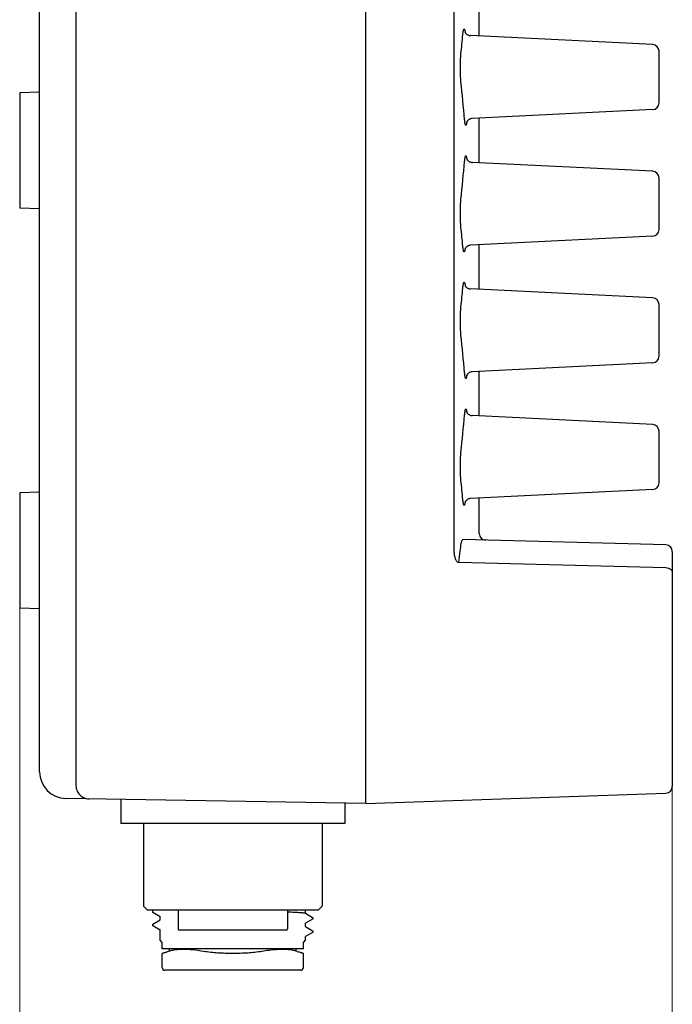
# Model space of a CAD drawing. Header units: millimetres. Extents: x -89 to 505, y -50 to 370.
# Tile 3 of 7: x 223 to 272, y 92 to 166. Entities that reach past the tile are written whole.
import ezdxf

# ---------------------------------------------------------------- set-up
doc = ezdxf.new("R2010")
doc.units = ezdxf.units.MM
doc.header["$LTSCALE"] = 16.335
doc.header["$PDMODE"] = 3
doc.header["$PDSIZE"] = 8
doc.layers.get('0').update_dxf_attribs({"linetype": 'CONTINUOUS'})
doc.layers.get('Defpoints').update_dxf_attribs({"linetype": 'CONTINUOUS'})
for name, color, linetype in [('D-01-36-26-0DXF_CONTINUOUS_LINE', 7, 'CONTINUOUS'), ('DRW0001_DXF_DIMENSION', 7, 'CONTINUOUS'), ('M12A-12PMMS-DXF_CONTINUOUS_LINE', 7, 'CONTINUOUS'), ('M12B-05PFFC-DXF_CONTINUOUS_LINE', 7, 'CONTINUOUS')]:
    doc.layers.add(name, color=color, linetype=linetype)
doc.styles.get("Standard").update_dxf_attribs({"font": 'simfang.ttf', "height": 9})
doc.dimstyles.new('DIMSTYLE_1', dxfattribs={"dimtxt": 9, "dimasz": 6, "dimexe": 2.5, "dimexo": 0, "dimgap": 0.75, "dimtad": 1, "dimdsep": 46, "dimtxsty": 'STANDARD', "dimblk": '_FILLED', "dimcen": 0, "dimclrd": 8, "dimclre": 8, "dimclrt": 7, "dimadec": 0, "dimazin": 0, "dimtp": 0.001, "dimtm": 0.001, "dimtfac": 1, "dimtofl": 0, "dimtmove": 0, "dimatfit": 3, "dimldrblk": '_FILLED', "dimfxl": 1, "dimtolj": 1, "dimlwd": 15, "dimlwe": 15, "dimarcsym": 0})

# ---------------------------------------------------------------- blocks, each defined once
blk = doc.blocks.new('_FILLED')
at = {"color": 0, "linetype": 'ByBlock'}
blk.add_solid([(0, 0), (-1, 0.167), (-1, -0.167)], dxfattribs=at)
blk = doc.blocks.new('*D12')
at = {"layer": 'Defpoints', "color": 0, "linetype": 'Continuous', "transparency": 16777216}
for p in [(223.336, 121.986), (272.336, 110.513), (223.336, 77.563)]:
    blk.add_point(p, dxfattribs=at)
at = {"layer": 'DRW0001_DXF_DIMENSION', "color": 8, "linetype": 'Continuous', "lineweight": 15, "transparency": 16777216}
for p, q in [((223.336, 121.986), (223.336, 75.063)), ((272.336, 110.513), (272.336, 75.063)), ((266.336, 77.563), (229.336, 77.563))]:
    blk.add_line(p, q, dxfattribs=at)
at = {"layer": 'DRW0001_DXF_DIMENSION', "color": 8, "linetype": 'Continuous', "lineweight": 15, "transparency": 16777216, "xscale": 6, "yscale": 6, "zscale": 6, "rotation": 180}
blk.add_blockref('_FILLED', (223.336, 77.563), dxfattribs=at)
at = {"layer": 'DRW0001_DXF_DIMENSION', "color": 8, "linetype": 'Continuous', "lineweight": 15, "transparency": 16777216, "xscale": 6, "yscale": 6, "zscale": 6}
blk.add_blockref('_FILLED', (272.336, 77.563), dxfattribs=at)
at = {"layer": 'DRW0001_DXF_DIMENSION', "color": 7, "linetype": 'Continuous', "lineweight": 15, "transparency": 16777216, "insert": (247.836, 87.416), "char_height": 9, "attachment_point": 2}
blk.add_mtext('\\A1;49', dxfattribs=at)

msp = doc.modelspace()

# ---------------------------------------------------------------- linework, layer by layer
at = {"color": 7, "linetype": 'Continuous', "lineweight": 30}
for p, q in [((257.8362, 164.8928), (257.8362, 168.2302)), ((257.8362, 155.3928), (257.8362, 158.7302)), ((257.8362, 145.8928), (257.8362, 149.2302)), ((257.8362, 136.3928), (257.8362, 139.7302)), ((257.8362, 129.9801), (257.8362, 130.2302))]:
    msp.add_line(p, q, dxfattribs=at)
at = {"layer": 'D-01-36-26-0DXF_CONTINUOUS_LINE', "color": 7, "linetype": 'Continuous', "lineweight": 30}
for p, q in [((249.3362, 107.3115), (249.3362, 233.3115)), ((249.3362, 107.3115), (249.3362, 233.3115)), ((255.9423, 225.1428), (255.9423, 126.6058)), ((227.5645, 183.7156), (227.5645, 108.6743)), ((224.8362, 109.7046), (224.8362, 182.9187)), ((270.8609, 164.2496), (257.1807, 164.9252)), ((271.3362, 159.8727), (271.3362, 163.7503)), ((224.8362, 160.6893), (223.3362, 160.6369)), ((223.3362, 160.6365), (223.3362, 151.9866)), ((270.8609, 159.3735), (257.3066, 158.7041)), ((270.8609, 154.7496), (257.3066, 155.4189)), ((271.3362, 150.3727), (271.3362, 154.2503)), ((224.8362, 151.9337), (223.3362, 151.9861)), ((270.8609, 149.8735), (257.1807, 149.1979)), ((270.8609, 145.2496), (257.1807, 145.9252)), ((271.3362, 140.8727), (271.3362, 144.7503)), ((270.8609, 140.3735), (257.3066, 139.7041)), ((270.8609, 135.7496), (257.3066, 136.4189)), ((271.3362, 131.3727), (271.3362, 135.2503)), ((270.8609, 130.8735), (257.1807, 130.1979)), ((224.8362, 130.6893), (223.3362, 130.6369)), ((223.3362, 130.6365), (223.3362, 121.9866)), ((257.8362, 127.5783), (257.8362, 129.9801)), ((271.8493, 126.7243), (256.6171, 127.1231)), ((272.3362, 126.2244), (272.3362, 108.5975)), ((256.3163, 125.423), (271.8578, 125.016)), ((224.8362, 121.9337), (223.3362, 121.9861)), ((249.3362, 107.3115), (271.8537, 108.0978)), ((249.3362, 107.3115), (226.8013, 107.7049))]:
    msp.add_line(p, q, dxfattribs=at)
for points in [[(256.7675, 165.2074), (256.7672, 165.2088), (256.7656, 165.2153), (256.765, 165.2175), (256.7657, 165.2155), (256.7682, 165.2083), (256.7732, 165.1958), (256.7809, 165.179)], [(256.7809, 165.179), (256.7915, 165.1588), (256.8057, 165.1357), (256.8235, 165.1106), (256.8444, 165.0853), (256.8681, 165.0604), (256.895, 165.0361), (256.9249, 165.0132), (256.9573, 164.9922), (256.9925, 164.9733), (257.0309, 164.9566), (257.0724, 164.9429), (257.1167, 164.9326), (257.1644, 164.9262), (257.1807, 164.9252)], [(256.9109, 158.4606), (256.9007, 158.4403), (256.8935, 158.4237), (256.889, 158.4117), (256.8869, 158.4053), (256.8866, 158.4043)], [(257.3066, 158.7041), (257.2882, 158.7028), (257.2398, 158.6962), (257.1947, 158.6854), (257.1526, 158.671), (257.1135, 158.6537), (257.0778, 158.634), (257.0448, 158.612), (257.0146, 158.5881), (256.9873, 158.5628), (256.9634, 158.5368), (256.9425, 158.5104), (256.9248, 158.4843), (256.9109, 158.4606)], [(256.889, 155.7083), (256.8887, 155.7097), (256.8872, 155.7164), (256.8866, 155.7188), (256.8872, 155.717), (256.8895, 155.7098), (256.8944, 155.6972), (256.902, 155.6801), (256.9125, 155.6595)], [(256.9125, 155.6595), (256.9267, 155.6357), (256.9446, 155.6098), (256.9656, 155.5836), (256.9897, 155.5579), (257.0169, 155.5329), (257.0471, 155.5093), (257.08, 155.4877), (257.1156, 155.4683), (257.1545, 155.4513), (257.1964, 155.4372), (257.2413, 155.4266), (257.2894, 155.4201), (257.3066, 155.4189)], [(256.7898, 148.961), (256.7795, 148.9413), (256.7723, 148.9252), (256.7677, 148.9133), (256.7654, 148.9068), (256.7651, 148.9058)], [(257.1806, 149.1979), (257.1633, 149.1967), (257.1153, 149.1902), (257.0706, 149.1796), (257.0288, 149.1656), (256.9902, 149.1486), (256.9548, 149.1293), (256.9222, 149.1079), (256.8923, 149.0846), (256.8654, 149.06), (256.8417, 149.0348), (256.8211, 149.0092), (256.8035, 148.984), (256.7898, 148.961)], [(256.7675, 146.2074), (256.7672, 146.2088), (256.7656, 146.2153), (256.765, 146.2175), (256.7657, 146.2155), (256.7682, 146.2083), (256.7732, 146.1958), (256.7809, 146.179)], [(256.7809, 146.179), (256.7915, 146.1588), (256.8057, 146.1357), (256.8235, 146.1106), (256.8444, 146.0853), (256.8681, 146.0604), (256.895, 146.0361), (256.9249, 146.0132), (256.9573, 145.9922), (256.9925, 145.9733), (257.0309, 145.9566), (257.0724, 145.9429), (257.1167, 145.9326), (257.1644, 145.9262), (257.1807, 145.9252)], [(257.3066, 139.7041), (257.2882, 139.7028), (257.2398, 139.6962), (257.1947, 139.6854), (257.1526, 139.671), (257.1135, 139.6537), (257.0778, 139.634), (257.0448, 139.612), (257.0146, 139.5881), (256.9873, 139.5628), (256.9634, 139.5368), (256.9425, 139.5104), (256.9248, 139.4843), (256.9109, 139.4606)], [(256.9109, 139.4606), (256.9007, 139.4403), (256.8935, 139.4237), (256.889, 139.4117), (256.8869, 139.4053), (256.8866, 139.4043)], [(256.889, 136.7083), (256.8887, 136.7097), (256.8872, 136.7164), (256.8866, 136.7188), (256.8872, 136.717), (256.8895, 136.7098), (256.8944, 136.6972), (256.902, 136.6801), (256.9125, 136.6595)], [(256.9125, 136.6595), (256.9267, 136.6357), (256.9446, 136.6098), (256.9656, 136.5836), (256.9897, 136.5579), (257.0169, 136.5329), (257.0471, 136.5093), (257.08, 136.4877), (257.1156, 136.4683), (257.1545, 136.4513), (257.1964, 136.4372), (257.2413, 136.4266), (257.2894, 136.4201), (257.3066, 136.4189)], [(257.1806, 130.1979), (257.1633, 130.1967), (257.1153, 130.1902), (257.0706, 130.1796), (257.0288, 130.1656), (256.9902, 130.1486), (256.9548, 130.1293), (256.9222, 130.1079), (256.8923, 130.0846), (256.8654, 130.06), (256.8417, 130.0348), (256.8211, 130.0092), (256.8035, 129.984), (256.7898, 129.961)], [(256.7898, 129.961), (256.7795, 129.9413), (256.7723, 129.9252), (256.7677, 129.9133), (256.7654, 129.9068), (256.7651, 129.9058)]]:
    msp.add_lwpolyline(points, dxfattribs=at)
for centre, radius, start, end in [((-9.225, 190.5058), 267.0549, 354.213039, 354.517363), ((270.8362, 163.7502), 0.5, 0, 87.172719), ((-9.3291, 134.5212), 267.1596, 5.179481, 5.7869), ((270.8362, 159.8729), 0.5, 272.827281, 0), ((-9.3291, 179.6018), 267.1596, 354.2131, 354.820519), ((270.8362, 154.2502), 0.5, 0, 87.172719), ((-9.225, 123.6173), 267.0549, 5.482637, 5.786961), ((270.8362, 150.3729), 0.5, 272.827281, 0), ((-9.225, 171.5058), 267.0549, 354.213039, 354.517363), ((270.8362, 144.7502), 0.5, 0, 87.172719), ((-9.3291, 115.5212), 267.1596, 5.179481, 5.7869), ((270.8362, 140.8729), 0.5, 272.827281, 0), ((-9.3291, 160.6018), 267.1596, 354.2131, 354.820519), ((270.8362, 135.2502), 0.5, 0, 87.172719), ((-9.225, 104.6173), 267.0549, 5.482637, 5.786961), ((270.8362, 131.3729), 0.5, 272.827281, 0), ((258.3362, 127.5783), 0.5, 180, 268.5), ((-6.292, 157.774), 264.5934, 353.158014, 353.284787), ((271.8362, 126.2244), 0.5, 0, 88.5), ((-6.1674, 157.759), 264.468, 352.976977, 353.158018), ((226.8362, 109.7046), 2, 180, 269), ((271.8362, 108.5975), 0.5, 272, 0)]:
    msp.add_arc(centre, radius, start, end, dxfattribs=at)
for points, knots in [([(256.6082, 164.9902), (256.6135, 165.0448), (256.622, 165.1223), (256.6361, 165.2193), (256.6466, 165.2785), (256.6574, 165.3279), (256.6682, 165.3671), (256.6795, 165.3964), (256.6901, 165.4155), (256.7037, 165.4267), (256.7193, 165.4209), (256.7298, 165.4042), (256.7408, 165.3791), (256.7514, 165.3435), (256.7618, 165.2979), (256.7718, 165.2425), (256.7778, 165.2022), (256.7807, 165.1805)], [0, 0, 0, 0, 0.2298775, 0.326919, 0.4110144, 0.4817353, 0.5387642, 0.5820849, 0.6122038, 0.6314945, 0.648446, 0.674012, 0.7121952, 0.7639219, 0.8293171, 0.9081336, 1, 1, 1, 1]), ([(256.469, 161.4586), (256.4526, 161.62), (256.431, 161.9733), (256.4204, 162.5185), (256.4309, 163.0637), (256.4526, 163.4171), (256.469, 163.5786)], [0, 0, 0, 0, 0.2293446, 0.4999261, 0.7705425, 1, 1, 1, 1]), ([(256.9012, 158.4413), (256.8985, 158.42), (256.8929, 158.3807), (256.8835, 158.3266), (256.8737, 158.2823), (256.8639, 158.2477), (256.8535, 158.2237), (256.8438, 158.2076), (256.8286, 158.2028), (256.8163, 158.2149), (256.8064, 158.234), (256.7958, 158.2636), (256.7857, 158.3029), (256.7755, 158.3523), (256.7658, 158.4113), (256.7525, 158.5079), (256.7445, 158.585), (256.7396, 158.6393)], [0, 0, 0, 0, 0.0911257, 0.1691459, 0.2336506, 0.2844061, 0.3215123, 0.3458736, 0.3618109, 0.3809826, 0.4115338, 0.4554995, 0.5133254, 0.5849262, 0.6699836, 0.7680638, 1, 1, 1, 1]), ([(256.7396, 155.4837), (256.7445, 155.5379), (256.7525, 155.6149), (256.7657, 155.7114), (256.7755, 155.7704), (256.7856, 155.8198), (256.7958, 155.8591), (256.8063, 155.8888), (256.8162, 155.908), (256.8285, 155.9201), (256.8436, 155.9156), (256.8534, 155.8996), (256.8637, 155.8758), (256.8736, 155.8414), (256.8833, 155.7973), (256.8927, 155.7434), (256.8983, 155.7042), (256.9011, 155.6831)], [0, 0, 0, 0, 0.2320805, 0.3301968, 0.4153376, 0.4870624, 0.5450291, 0.5891712, 0.619879, 0.6391665, 0.6550681, 0.6792961, 0.7162163, 0.76678, 0.8311167, 0.908981, 1, 1, 1, 1]), ([(256.469, 150.5444), (256.4526, 150.7058), (256.431, 151.0591), (256.4204, 151.6043), (256.4309, 152.1495), (256.4526, 152.5029), (256.469, 152.6644)], [0, 0, 0, 0, 0.2293446, 0.4999261, 0.7705425, 1, 1, 1, 1]), ([(256.7808, 148.9434), (256.7779, 148.9217), (256.7719, 148.8813), (256.7619, 148.8257), (256.7515, 148.7801), (256.741, 148.7443), (256.7299, 148.719), (256.7194, 148.7023), (256.7039, 148.6963), (256.6902, 148.7074), (256.6796, 148.7264), (256.6683, 148.7557), (256.6574, 148.7949), (256.6466, 148.8443), (256.6362, 148.9035), (256.622, 149.0006), (256.6135, 149.0782), (256.6082, 149.1328)], [0, 0, 0, 0, 0.0919139, 0.1708287, 0.2363375, 0.2882004, 0.3265221, 0.3521826, 0.3691681, 0.38838, 0.4183872, 0.4615731, 0.5184991, 0.589132, 0.6731758, 0.7702118, 1, 1, 1, 1]), ([(256.6082, 145.9902), (256.6135, 146.0448), (256.622, 146.1223), (256.6361, 146.2193), (256.6466, 146.2785), (256.6574, 146.3279), (256.6682, 146.3671), (256.6795, 146.3964), (256.6901, 146.4155), (256.7037, 146.4267), (256.7193, 146.4209), (256.7298, 146.4042), (256.7408, 146.3791), (256.7514, 146.3435), (256.7618, 146.2979), (256.7718, 146.2425), (256.7778, 146.2022), (256.7807, 146.1805)], [0, 0, 0, 0, 0.2298775, 0.326919, 0.4110144, 0.4817353, 0.5387642, 0.5820849, 0.6122038, 0.6314945, 0.648446, 0.674012, 0.7121952, 0.7639219, 0.8293171, 0.9081336, 1, 1, 1, 1]), ([(256.469, 142.4586), (256.4526, 142.62), (256.431, 142.9733), (256.4204, 143.5185), (256.4309, 144.0637), (256.4526, 144.4171), (256.469, 144.5786)], [0, 0, 0, 0, 0.2293446, 0.4999261, 0.7705425, 1, 1, 1, 1]), ([(256.9012, 139.4413), (256.8985, 139.42), (256.8929, 139.3807), (256.8835, 139.3266), (256.8737, 139.2823), (256.8639, 139.2477), (256.8535, 139.2237), (256.8438, 139.2076), (256.8286, 139.2028), (256.8163, 139.2149), (256.8064, 139.234), (256.7958, 139.2636), (256.7857, 139.3029), (256.7755, 139.3523), (256.7658, 139.4113), (256.7525, 139.5079), (256.7445, 139.585), (256.7396, 139.6393)], [0, 0, 0, 0, 0.0911257, 0.1691459, 0.2336506, 0.2844061, 0.3215123, 0.3458736, 0.3618109, 0.3809826, 0.4115338, 0.4554995, 0.5133254, 0.5849262, 0.6699836, 0.7680638, 1, 1, 1, 1]), ([(256.7396, 136.4837), (256.7445, 136.5379), (256.7525, 136.6149), (256.7657, 136.7114), (256.7755, 136.7704), (256.7856, 136.8198), (256.7958, 136.8591), (256.8063, 136.8888), (256.8162, 136.908), (256.8285, 136.9201), (256.8436, 136.9156), (256.8534, 136.8996), (256.8637, 136.8758), (256.8736, 136.8414), (256.8833, 136.7973), (256.8927, 136.7434), (256.8983, 136.7042), (256.9011, 136.6831)], [0, 0, 0, 0, 0.2320805, 0.3301968, 0.4153376, 0.4870624, 0.5450291, 0.5891712, 0.619879, 0.6391665, 0.6550681, 0.6792961, 0.7162163, 0.76678, 0.8311167, 0.908981, 1, 1, 1, 1]), ([(256.469, 131.5444), (256.4526, 131.7058), (256.431, 132.0591), (256.4204, 132.6043), (256.4309, 133.1495), (256.4526, 133.5029), (256.469, 133.6644)], [0, 0, 0, 0, 0.2293446, 0.4999261, 0.7705425, 1, 1, 1, 1]), ([(256.7808, 129.9434), (256.7779, 129.9217), (256.7719, 129.8813), (256.7619, 129.8257), (256.7515, 129.7801), (256.741, 129.7443), (256.7299, 129.719), (256.7194, 129.7023), (256.7039, 129.6963), (256.6902, 129.7074), (256.6796, 129.7264), (256.6683, 129.7557), (256.6574, 129.7949), (256.6466, 129.8443), (256.6362, 129.9035), (256.622, 130.0006), (256.6135, 130.0782), (256.6082, 130.1328)], [0, 0, 0, 0, 0.0919139, 0.1708287, 0.2363375, 0.2882004, 0.3265221, 0.3521826, 0.3691681, 0.38838, 0.4183872, 0.4615731, 0.5184991, 0.589132, 0.6731758, 0.7702118, 1, 1, 1, 1]), ([(256.4863, 126.8339), (256.4938, 126.8756), (256.5096, 126.9487), (256.5362, 127.0318), (256.5612, 127.0803), (256.5814, 127.1089), (256.6036, 127.1235), (256.6171, 127.1231)], [0, 0, 0, 0, 0.3852484, 0.678265, 0.7891688, 0.8773494, 1, 1, 1, 1]), ([(255.9423, 126.6058), (255.939, 126.5515), (255.9348, 126.4425), (255.936, 126.2787), (255.9442, 126.1421), (255.9559, 126.0331), (255.9717, 125.9239), (256, 125.788), (256.0448, 125.655), (256.0978, 125.5544), (256.151, 125.4846), (256.2239, 125.4299), (256.2863, 125.42), (256.3163, 125.423)], [0, 0, 0, 0, 0.1217497, 0.2437393, 0.3660609, 0.4274017, 0.4888972, 0.6124962, 0.7374919, 0.8010722, 0.8659241, 0.9325755, 1, 1, 1, 1]), ([(271.8578, 125.016), (271.9202, 125.0141), (272.0405, 124.9946), (272.1971, 124.9195), (272.3076, 124.8059), (272.3362, 124.7083), (272.3362, 124.6628)], [0, 0, 0, 0, 0.2881521, 0.5547746, 0.7897348, 1, 1, 1, 1]), ([(227.5645, 108.6743), (227.5644, 108.5457), (227.6151, 108.2858), (227.832, 107.9558), (228.157, 107.7321), (228.4154, 107.6767), (228.5436, 107.6745)], [0, 0, 0, 0, 0.2503961, 0.5005561, 0.7503916, 1, 1, 1, 1])]:
    msp.add_open_spline(points, degree=3, knots=knots, dxfattribs=at)
at = {"layer": 'M12A-12PMMS-DXF_CONTINUOUS_LINE', "color": 7, "linetype": 'Continuous', "lineweight": 30}
for p, q in [((233.3427, 99.2813), (233.3363, 99.274)), ((233.3364, 99.149), (233.3364, 99.274)), ((233.3364, 99.149), (233.3428, 99.1417)), ((233.3428, 99.2814), (233.3949, 99.3115)), ((233.8847, 98.8284), (233.3428, 99.1417)), ((244.7878, 99.0946), (245.3297, 98.7813)), ((244.7947, 99.0866), (244.7947, 99.3115)), ((233.3363, 98.149), (233.3363, 98.274)), ((233.3426, 98.2813), (233.876, 98.5896)), ((233.8777, 98.5866), (233.8777, 98.8365)), ((244.7947, 98.0866), (244.7947, 98.3365)), ((245.3297, 98.6417), (244.7965, 98.3334)), ((245.3298, 98.7813), (245.3361, 98.7739)), ((245.336, 98.774), (245.336, 98.649)), ((233.3363, 98.149), (233.3425, 98.1417)), ((233.8847, 97.8283), (233.3425, 98.1417)), ((233.8777, 97.0615), (233.8777, 97.8364)), ((244.7878, 98.0946), (245.3299, 97.7813)), ((245.3299, 97.6418), (244.7964, 97.3334)), ((245.3362, 97.649), (245.3299, 97.6418)), ((245.3362, 97.774), (245.3362, 97.649)), ((234.0362, 96.903), (233.8777, 97.0615)), ((234.0362, 96.4115), (234.0362, 96.903)), ((244.6362, 96.903), (244.7947, 97.0615)), ((244.6362, 96.4115), (244.6362, 96.903)), ((244.7947, 97.0615), (244.7947, 97.3364)), ((234.0362, 95.0115), (234.0362, 96.0731)), ((244.6358, 96.4115), (234.0366, 96.4115)), ((234.5862, 96.2497), (234.5862, 96.4115)), ((244.0862, 96.2477), (244.0862, 96.4115)), ((244.6362, 95.0115), (244.6362, 96.0731)), ((244.436, 94.8115), (234.2364, 94.8115))]:
    msp.add_line(p, q, dxfattribs=at)
for centre, radius, start, end in [((246.7389, 103.2521), 7.4853, 249.881007, 250.667982), ((234.2362, 95.0115), 0.2, 180, 270), ((244.4362, 95.0115), 0.2, 270, 0)]:
    msp.add_arc(centre, radius, start, end, dxfattribs=at)
for points, knots in [([(243.4393, 99.2013), (243.5349, 99.197), (243.7158, 99.1887), (243.971, 99.1755), (244.1939, 99.1624), (244.3827, 99.1493), (244.5363, 99.1364), (244.6534, 99.1235), (244.7281, 99.1125), (244.7686, 99.1026), (244.7826, 99.0976), (244.7877, 99.0947)], [0, 0, 0, 0, 0.2118515, 0.4010047, 0.5661818, 0.7062818, 0.8202594, 0.9074282, 0.9673374, 0.9870172, 1, 1, 1, 1]), ([(233.3426, 98.2812), (233.3417, 98.2807), (233.339, 98.279), (233.3363, 98.2761), (233.3364, 98.2739)], [0, 0, 0, 0, 0.3363569, 1, 1, 1, 1]), ([(245.3361, 98.649), (245.3361, 98.6484), (245.3352, 98.645), (245.332, 98.643), (245.3296, 98.6417)], [0, 0, 0, 0, 0.1871508, 1, 1, 1, 1]), ([(245.33, 97.7812), (245.331, 97.7807), (245.3336, 97.779), (245.3363, 97.7761), (245.3363, 97.774)], [0, 0, 0, 0, 0.33647, 1, 1, 1, 1]), ([(234.5082, 96.2236), (234.4721, 96.2104), (234.4043, 96.1861), (234.3092, 96.1537), (234.2281, 96.1275), (234.1611, 96.107), (234.1091, 96.0919), (234.074, 96.0826), (234.0549, 96.0775), (234.0438, 96.075), (234.0412, 96.0739), (234.0356, 96.0731), (234.0362, 96.0731)], [0, 0, 0, 0, 0.2327683, 0.4356831, 0.6079877, 0.7491551, 0.8590116, 0.9374089, 0.9648107, 0.9843679, 0.9960937, 1, 1, 1, 1]), ([(235.1598, 96.3553), (235.0396, 96.3446), (234.819, 96.3152), (234.6034, 96.2584), (234.5082, 96.2236)], [0, 0, 0, 0, 0.5438099, 1, 1, 1, 1]), ([(235.5885, 96.3731), (235.551, 96.3731), (235.4079, 96.3717), (235.2649, 96.3646), (235.1598, 96.3553)], [0, 0, 0, 0, 0.2625712, 1, 1, 1, 1]), ([(237.1498, 96.2236), (236.8753, 96.269), (236.3568, 96.3413), (235.8336, 96.3731), (235.5885, 96.3731)], [0, 0, 0, 0, 0.5316304, 1, 1, 1, 1]), ([(239.3362, 96.0731), (238.9623, 96.0731), (238.231, 96.0901), (237.5022, 96.1652), (237.1498, 96.2236)], [0, 0, 0, 0, 0.5114077, 1, 1, 1, 1]), ([(241.5226, 96.2236), (241.1702, 96.1652), (240.4414, 96.0901), (239.7101, 96.0731), (239.3362, 96.0731)], [0, 0, 0, 0, 0.4885925, 1, 1, 1, 1]), ([(243.514, 96.3552), (243.373, 96.3678), (243.0714, 96.3787), (242.4048, 96.3525), (241.8831, 96.2833), (241.5226, 96.2236)], [0, 0, 0, 0, 0.2123063, 0.452016, 1, 1, 1, 1]), ([(244.1642, 96.2236), (244.0693, 96.2583), (243.854, 96.3148), (243.634, 96.3445), (243.514, 96.3552)], [0, 0, 0, 0, 0.4560235, 1, 1, 1, 1]), ([(244.6362, 96.0731), (244.6342, 96.0732), (244.6263, 96.0758), (244.6083, 96.0796), (244.5787, 96.0879), (244.5372, 96.0994), (244.4842, 96.1152), (244.3905, 96.1444), (244.3149, 96.17), (244.261, 96.1889)], [0, 0, 0, 0, 0.0156007, 0.0624571, 0.1406673, 0.2503033, 0.3912608, 0.5634023, 1, 1, 1, 1])]:
    msp.add_open_spline(points, degree=3, knots=knots, dxfattribs=at)
at = {"layer": 'M12B-05PFFC-DXF_CONTINUOUS_LINE', "color": 7, "linetype": 'Continuous', "lineweight": 30}
for p, q in [((230.9362, 107.6327), (230.9362, 105.8115)), ((247.7362, 107.3394), (247.7362, 105.8115)), ((247.7362, 105.8115), (230.9362, 105.8115)), ((232.6362, 105.8115), (232.6362, 99.6115)), ((246.0362, 105.8115), (246.0362, 99.6115)), ((232.9362, 99.3115), (232.6362, 99.6115)), ((245.7362, 99.3115), (232.9362, 99.3115)), ((235.2362, 99.3115), (235.2362, 97.9115)), ((243.4362, 99.3115), (243.4362, 97.9115)), ((245.7362, 99.3115), (246.0362, 99.6115)), ((243.3284, 97.8115), (235.3362, 97.8115))]:
    msp.add_line(p, q, dxfattribs=at)
for centre, start, end in [((235.3362, 97.9115), 180, 270), ((243.3362, 97.9115), 270, 0)]:
    msp.add_arc(centre, 0.1, start, end, dxfattribs=at)

# ---------------------------------------------------------------- dimensions: what is measured, and where the dimension line sits
at = {"layer": 'DRW0001_DXF_DIMENSION', "color": 7, "linetype": 'Continuous', "lineweight": 15}
dim = msp.add_linear_dim(base=(223.3362, 77.5629), p1=(272.3362, 110.5132), p2=(223.3362, 121.9861), angle=180, dimstyle='DIMSTYLE_1', dxfattribs=at)
dim.commit()
dim.dimension.update_dxf_attribs({"geometry": '*D12', "text_midpoint": (247.8362, 77.5629), "dimtype": 160})

doc.saveas('drawing.dxf')
